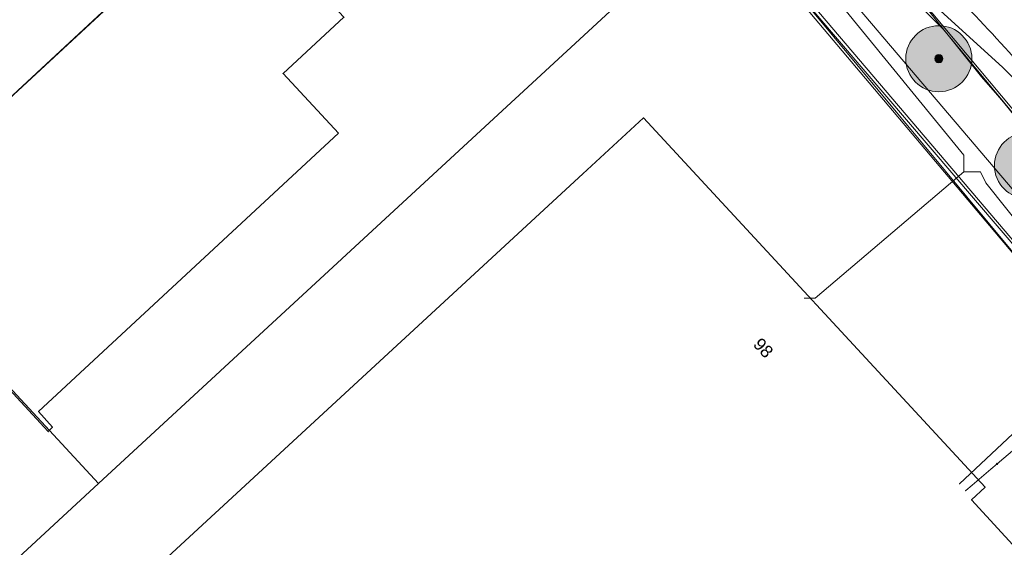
# Model space of a CAD drawing. Header units: metres. Extents: x 163628 to 167855, y 402678 to 405435.
# Tile 99 of 256: x 164388 to 164447, y 403444 to 403476. Entities that reach past the tile are written whole.
import ezdxf
from ezdxf.enums import TextEntityAlignment as Align

# ---------------------------------------------------------------- set-up
doc = ezdxf.new("R2010")
doc.units = ezdxf.units.M
doc.layers.get('0').update_dxf_attribs({"lineweight": 25})
for name, color, linetype, lineweight in [('X-CA190022.004-UO-BGT_Ondergrond$0$GE_314_WGDRijbaanLokaleweg_Vlak_GEM', 253, 'Continuous', 9), ('X-CA190022.004-UO-BGT_Ondergrond$0$GE_367_OWGBerm_groenvoorziening_grasenk_GEM', 253, 'Continuous', 9), ('X-CA190022.004-UO-BGT_Ondergrond$0$GE_401_OTDErf_Vlak_GEM', 253, 'Continuous', 9), ('X-CA190022.004-UO-BGT_Ondergrond$0$GE_4502_GBKN_Huisnummer_Lijn_GEM', 7, 'Continuous', 9), ('X-CA190022.004-UO-BGT_Ondergrond$0$GE_601_PNDgrondvlakpand_Vlak_MV_GEM', 34, 'Continuous', 35), ('X-CA190022.004-UO-KAD_Percelen$0$B-WE-KG-GRENS_PERCEEL-GV', 150, 'Continuous', 9)]:
    doc.layers.add(name, color=color, linetype=linetype, lineweight=lineweight)
doc.layers.add('X-CA190022.004-UO-DWM_Beplanting$0$B-WE-GR-BOOM-S AFKOMSTIG UIT BOMENBESTAND GEMEENTE', color=252, linetype='Continuous')
doc.layers.add('X-CA190022.004-UO-DWM_Beplanting$0$N-GV-GR-GRAS-A-200', color=7, linetype='Continuous')
for name, color, linetype, lineweight, transparency in [('X-CA190022.004-UO-KLIC$0$B-OI-KL-DATA_KPN_0000546663_VECT_19O042616-G', 42, 'X-CA190022.004-UO-KLIC$0$1-200 TELEFONIE-KPN', 0, 0.25), ('X-CA190022.004-UO-KLIC$0$B-OI-KL-WATER_BW_0000551269_VECT_19O042616-G', 42, 'X-CA190022.004-UO-KLIC$0$1-200 WATERLEIDING', 0, 0.25), ('X-CA190022.004-UO-KLIC$0$B-WE-KL-ET_LS-G', 42, 'X-CA190022.004-UO-KLIC$0$1-200 LAAGSPANNING', 0, 0.25), ('X-CA190022.004-UO-KLIC$0$B-WE-KL-ET_LS_HULPSTUK-S', 42, 'X-CA190022.004-UO-KLIC$0$1-200 LAAGSPANNING', 0, 0.25), ('X-CA190022.004-UO-KLIC$0$B-WE-KL-ET_LS_KABELBED-G', 42, 'X-CA190022.004-UO-KLIC$0$1-200 LAAGSPANNING', 0, 0.25), ('X-CA190022.004-UO-KLIC$0$B-WE-KL-ET_MS-G', 42, 'X-CA190022.004-UO-KLIC$0$1-200 MIDDENSPANNING', 0, 0.25), ('X-CA190022.004-UO-KLIC$0$B-WE-KL-GAS_HD-G', 42, 'X-CA190022.004-UO-KLIC$0$1-200 GASLEIDING HOGE DRUK', 0, 0.25), ('X-CA190022.004-UO-KLIC$0$B-WE-KL-GAS_LD-G', 42, 'X-CA190022.004-UO-KLIC$0$1-200 GASLEIDING LAGE DRUK', 0, 0.25), ('X-CA190022.004-UO-KLIC$0$B-WE-KL-GAS_LD_HULPSTUK-S', 42, 'X-CA190022.004-UO-KLIC$0$1-200 GASLEIDING LAGE DRUK', 0, 0.25)]:
    doc.layers.add(name, color=color, linetype=linetype, lineweight=lineweight, transparency=transparency)
doc.styles.add('X-CA190022.004-UO-BGT_Ondergrond$0$BGT_NAR', font='arial.ttf', dxfattribs={"height": 1})
doc.styles.add('X-CA190022.004-UO-KLIC$0$NLCS-ISO', font='NLCS-ISO.ttf')
doc.linetypes.add('X-CA190022.004-UO-KLIC$0$1-200 GASLEIDING HOGE DRUK', pattern='A,1.5,-0.6,["GAS HD",X-CA190022.004-UO-KLIC$0$NLCS-ISO,S=0.24,R=0,X=-0.5,Y=-0.12],-0.7', length=2.8)
doc.linetypes.add('X-CA190022.004-UO-KLIC$0$1-200 GASLEIDING LAGE DRUK', pattern='A,1.5,-0.6,["GAS LD",X-CA190022.004-UO-KLIC$0$NLCS-ISO,S=0.24,R=0,X=-0.5,Y=-0.12],-0.7', length=2.8)
doc.linetypes.add('X-CA190022.004-UO-KLIC$0$1-200 LAAGSPANNING', pattern='A,1.5,-0.6,["LS",X-CA190022.004-UO-KLIC$0$NLCS-ISO,S=0.24,R=0,X=-0.45,Y=-0.12],-0.05', length=2.15)
doc.linetypes.add('X-CA190022.004-UO-KLIC$0$1-200 MIDDENSPANNING', pattern='A,1.5,-0.6,["MS",X-CA190022.004-UO-KLIC$0$NLCS-ISO,S=0.24,R=0,X=-0.5,Y=-0.12],-0.05', length=2.15)
doc.linetypes.add('X-CA190022.004-UO-KLIC$0$1-200 TELEFONIE-KPN', pattern='A,1.5,-0.6,["KPN",X-CA190022.004-UO-KLIC$0$NLCS-ISO,S=0.24,R=0,X=-0.5,Y=-0.12],-0.3', length=2.4)
doc.linetypes.add('X-CA190022.004-UO-KLIC$0$1-200 WATERLEIDING', pattern='A,1.5,-0.6,["WATER",X-CA190022.004-UO-KLIC$0$NLCS-ISO,S=0.24,R=0,X=-0.5,Y=-0.12],-0.65', length=2.75)

# ---------------------------------------------------------------- blocks, each defined once
blk = doc.blocks.new('X-CA190022.004-UO-KLIC$0$SKL-WTB_HULP_OVERIG-SO')
at = {"color": 0, "linetype": 'ByBlock', "lineweight": 18}
for points in [[(-0.1, 0.1), (0.1, -0.1)], [(0.1, 0.1), (-0.1, -0.1)]]:
    blk.add_lwpolyline(points, dxfattribs=at)
at = {"color": 0, "linetype": 'ByBlock', "lineweight": 18, "style": 'X-CA190022.004-UO-KLIC$0$NLCS-ISO', "flags": 1}
for tag, p in [('TYPE', (1.5, 0)), ('LABEL', (1.5, -1.5)), ('OMSCHRIJVING', (1.5, -3))]:
    blk.add_attdef(tag, p, '', height=1, dxfattribs=at)
blk = doc.blocks.new('X-CA190022.004-UO-KLIC$0$SKL-WTB_HULP_VERLOOP-SO')
at = {"color": 0, "linetype": 'ByBlock', "lineweight": 18}
for points in [[(0.44, 0.72), (-0.88, 0)], [(0.44, -0.72), (-0.88, 0)], [(0.44, -0.72), (0.44, 0.72)]]:
    blk.add_lwpolyline(points, dxfattribs=at)
blk.add_circle((0, 0), 1, dxfattribs=at)
at = {"color": 0, "linetype": 'ByBlock', "lineweight": 18, "style": 'X-CA190022.004-UO-KLIC$0$NLCS-ISO', "flags": 1}
for tag, p in [('TYPE', (1.5, 0)), ('OMSCHRIJVING', (1.5, -3)), ('LABEL', (1.5, -1.5))]:
    blk.add_attdef(tag, p, '', height=1, dxfattribs=at)
blk = doc.blocks.new('X-CA190022.004-UO-DWM_Beplanting$0$SGR-BOOM_01-SO')
at = {"linetype": 'ByBlock', "lineweight": 18}
h = blk.add_hatch(color=0, dxfattribs=at)
h.dxf.hatch_style = 1
edge = h.paths.add_edge_path()
edge.add_arc((0, 0), 0.25, 0, 360)
at = {"color": 0, "linetype": 'ByBlock', "lineweight": 18}
for radius in [2, 0.25]:
    blk.add_circle((0, 0), radius, dxfattribs=at)
blk = doc.blocks.new('X-CA190022.004-UO-DWM_Beplanting$0$IMGEOBoom')
at = {"transparency": 33554457}
h = blk.add_hatch(color=256, dxfattribs=at)
h.dxf.hatch_style = 1
edge = h.paths.add_edge_path()
edge.add_arc((0, 0), 100, 0, 360)
edge = h.paths.add_edge_path(flags=17)
edge.add_arc((0, 0), 12.5, 0, 360)
h = blk.add_hatch()
h.set_pattern_fill('ANGLE', color=256)
h.set_pattern_definition([(0, (0, 0), (0, 6.985), [5.08, -1.905]), (90, (0, 0), (-6.985, 4e-16), [5.08, -1.905])])
edge = h.paths.add_edge_path(flags=17)
edge.add_arc((0, 0), 12.5, 0, 360)
at = {"layer": 'X-CA190022.004-UO-DWM_Beplanting$0$N-GV-GR-GRAS-A-200'}
h = blk.add_hatch(color=256, dxfattribs=at)
h.dxf.hatch_style = 1
edge = h.paths.add_edge_path(flags=17)
edge.add_arc((0, 0), 12.5, 0, 360)
at = {"xscale": 50, "yscale": 50, "zscale": 50}
blk.add_blockref('X-CA190022.004-UO-DWM_Beplanting$0$SGR-BOOM_01-SO', (0, 0), dxfattribs=at)

msp = doc.modelspace()

# ---------------------------------------------------------------- linework, layer by layer
at = {"layer": 'X-CA190022.004-UO-BGT_Ondergrond$0$GE_314_WGDRijbaanLokaleweg_Vlak_GEM'}
msp.add_arc((164345.59, 403381.402), 137.571, 40.12617, 45.12583, dxfattribs=at)
at = {"layer": 'X-CA190022.004-UO-BGT_Ondergrond$0$GE_367_OWGBerm_groenvoorziening_grasenk_GEM', "flags": 128}
msp.add_lwpolyline([(164463.246, 403446.523), (164461.218, 403445.485), (164434.276, 403477.925), (164435.934, 403479.492)], dxfattribs=at)
at = {"layer": 'X-CA190022.004-UO-BGT_Ondergrond$0$GE_367_OWGBerm_groenvoorziening_grasenk_GEM', "extrusion": (0, 0, -1)}
msp.add_arc((-164345.59, 403381.402), 137.571, 134.87417, 139.87383, dxfattribs=at)
at = {"layer": 'X-CA190022.004-UO-BGT_Ondergrond$0$GE_401_OTDErf_Vlak_GEM', "flags": 128}
for points in [[(164348.429, 403517.309), (164352.314, 403520.975), (164357.711, 403520.782), (164361.298, 403516.785), (164361.119, 403510.574), (164362.94, 403510.522), (164376.61, 403495.772), (164375.833, 403495.029), (164382.708, 403487.549), (164386.403, 403491.029), (164389.784, 403487.364), (164393.475, 403490.76), (164400.373, 403483.316), (164407.287, 403475.855), (164403.604, 403472.443), (164406.954, 403468.827), (164388.79, 403451.976), (164389.627, 403451.029), (164389.378, 403450.765), (164378.251, 403462.821), (164368.107, 403473.812), (164361.251, 403481.24), (164345.843, 403467.241)], [(164434.276, 403477.925), (164461.218, 403445.485), (164460.688, 403445.214), (164463.143, 403440.873), (164460.737, 403439.749), (164453.635, 403436.286), (164434.433, 403427.217), (164425.803, 403423.104), (164407.616, 403414.349), (164393.105, 403407.697), (164390.724, 403406.448), (164387.358, 403404.682), (164364.293, 403392.58), (164334.793, 403377.305)], [(164421.761, 403466.361), (164425.432, 403469.756), (164446.112, 403447.391), (164445.298, 403446.627), (164448.239, 403443.423), (164447.966, 403439.106), (164432.441, 403431.742), (164431.438, 403431.266), (164430.171, 403432.657), (164427.425, 403430.135), (164426.84, 403430.78), (164423.621, 403427.638), (164404.299, 403418.545), (164388.486, 403435.659), (164421.761, 403466.361)]]:
    msp.add_lwpolyline(points, dxfattribs=at)
at = {"layer": 'X-CA190022.004-UO-BGT_Ondergrond$0$GE_601_PNDgrondvlakpand_Vlak_MV_GEM', "flags": 128}
for points in [[(164400.373, 403483.316), (164378.251, 403462.821), (164368.107, 403473.812), (164382.821, 403487.43), (164382.708, 403487.549), (164386.403, 403491.029), (164389.784, 403487.364), (164393.475, 403490.76), (164400.373, 403483.316)], [(164406.954, 403468.827), (164388.79, 403451.976), (164389.627, 403451.029), (164389.378, 403450.765), (164378.251, 403462.821), (164400.373, 403483.316), (164407.287, 403475.855), (164403.604, 403472.443), (164406.954, 403468.827)], [(164421.761, 403466.361), (164425.432, 403469.756), (164446.112, 403447.391), (164445.298, 403446.627), (164448.239, 403443.423), (164447.966, 403439.106), (164432.441, 403431.742), (164431.438, 403431.266), (164430.171, 403432.657), (164427.425, 403430.135), (164426.84, 403430.78), (164423.621, 403427.638), (164404.299, 403418.545), (164388.486, 403435.659), (164421.761, 403466.361)]]:
    msp.add_lwpolyline(points, dxfattribs=at)
at = {"layer": 'X-CA190022.004-UO-KAD_Percelen$0$B-WE-KG-GRENS_PERCEEL-GV', "flags": 128}
for points in [[(164244.117, 403697.864), (164382.73, 403547.962), (164467.184, 403447.137), (164474.656, 403438.052), (164476.902, 403439.143), (164487.569, 403444.164), (164388.991, 403559.989), (164335.093, 403619.023), (164327.271, 403627.471), (164268.836, 403691.623), (164256.121, 403703.788)], [(164464.658, 403441.585), (164469.708, 403435.65), (164474.656, 403438.052), (164467.184, 403447.137), (164382.73, 403547.962), (164244.117, 403697.864)], [(164218.886, 403685.41), (164219.124, 403685.153), (164241.656, 403660.769), (164259.183, 403641.854), (164276.688, 403622.967), (164299.208, 403598.634), (164319.627, 403576.641), (164339.939, 403554.537), (164362.42, 403530.213), (164375.611, 403515.963), (164394.193, 403505.178), (164412.451, 403494.492), (164427.408, 403485.739), (164430.171, 403482.483), (164464.658, 403441.585)]]:
    msp.add_lwpolyline(points, dxfattribs=at)
for points in [[(164389.252, 403473.022), (164378.303, 403462.866), (164392.43, 403447.617), (164414.532, 403468.035), (164430.171, 403482.483), (164427.408, 403485.739), (164412.451, 403494.492), (164400.374, 403483.315), (164392.922, 403476.418)], [(164368.136, 403473.839), (164378.303, 403462.866), (164389.252, 403473.022), (164392.922, 403476.418), (164386.129, 403483.745), (164389.898, 403487.24), (164389.784, 403487.364), (164386.403, 403491.029), (164382.708, 403487.549), (164382.821, 403487.43)], [(164414.532, 403468.035), (164392.43, 403447.617), (164373.258, 403429.906), (164388.35, 403413.494), (164393.545, 403407.844), (164395.494, 403408.832), (164443.895, 403432.527), (164450.635, 403435.456), (164461.223, 403440.276), (164464.658, 403441.585), (164430.171, 403482.483)], [(164378.303, 403462.866), (164359.209, 403445.155), (164373.258, 403429.906), (164392.43, 403447.617)]]:
    msp.add_lwpolyline(points, close=True, dxfattribs=at)
at = {"layer": 'X-CA190022.004-UO-KLIC$0$B-OI-KL-DATA_KPN_0000546663_VECT_19O042616-G', "flags": 128}
msp.add_lwpolyline([(164472.5, 403441.833), (164472.5, 403442.833), (164471.833, 403443.5), (164465.5, 403451.5), (164460.833, 403456.5), (164449.167, 403470.833), (164447.167, 403472.833), (164428.833, 403489.5), (164415.167, 403499.167), (164412.5, 403501.5), (164398.167, 403509.167), (164396.833, 403510.167), (164368.5, 403529.167), (164367.5, 403529.5)], dxfattribs=at)
at = {"layer": 'X-CA190022.004-UO-KLIC$0$B-OI-KL-WATER_BW_0000551269_VECT_19O042616-G', "flags": 128}
for points in [[(164414.5, 403494.833), (164415.833, 403494.833), (164417.5, 403493.833), (164428.5, 403487.5), (164444.833, 403467.5), (164444.833, 403466.5)], [(164444.833, 403466.5), (164435.833, 403458.833), (164435.167, 403458.833)], [(164444.833, 403466.5), (164445.833, 403466.5), (164446.167, 403465.833), (164463.167, 403444.5)]]:
    msp.add_lwpolyline(points, dxfattribs=at)
at = {"layer": 'X-CA190022.004-UO-KLIC$0$B-WE-KL-ET_LS-G'}
for points in [[(164464.778, 403449), (164447.223, 403470.71), (164446.858, 403471.132), (164445.89, 403472.236), (164423.942, 403499.747), (164397.351, 403531.494), (164389.566, 403540.566)], [(164455.105, 403478.304), (164473.207, 403457.549), (164473.572, 403457.134), (164473.781, 403455.602), (164473.446, 403455.161), (164466.241, 403448.822), (164463.328, 403446.259), (164461.227, 403446.409), (164459.787, 403448.094), (164453.903, 403454.978), (164431.689, 403480.964), (164419.241, 403493.98), (164411.275, 403500.231), (164405.783, 403502.85), (164396.1, 403505.831), (164390.053, 403508.627), (164370.348, 403522.177), (164363.883, 403528.515)], [(164459.787, 403448.094), (164453.903, 403454.978), (164431.689, 403480.964), (164419.241, 403493.98), (164411.275, 403500.231), (164405.783, 403502.85), (164396.1, 403505.831), (164390.053, 403508.627), (164370.348, 403522.177), (164363.883, 403528.515)], [(164453.903, 403454.978), (164453.436, 403455.253), (164452.64, 403455.165), (164444.568, 403447.588)]]:
    msp.add_lwpolyline(points, dxfattribs=at)
at = {"layer": 'X-CA190022.004-UO-KLIC$0$B-WE-KL-ET_LS_KABELBED-G'}
for points in [[(164464.778, 403449), (164447.223, 403470.71), (164446.858, 403471.132), (164445.89, 403472.236), (164423.942, 403499.747), (164397.351, 403531.494), (164389.566, 403540.566)], [(164459.787, 403448.094), (164453.903, 403454.978), (164431.689, 403480.964), (164419.241, 403493.98), (164411.275, 403500.231), (164405.783, 403502.85), (164396.1, 403505.831), (164390.053, 403508.627), (164370.348, 403522.177), (164363.883, 403528.515)]]:
    msp.add_lwpolyline(points, dxfattribs=at)
at = {"layer": 'X-CA190022.004-UO-KLIC$0$B-WE-KL-ET_MS-G', "linetype": 'X-CA190022.004-UO-KLIC$0$1-200 MIDDENSPANNING'}
msp.add_lwpolyline([(164363.785, 403528.469), (164379.21, 403513.846), (164380.144, 403513.127), (164380.149, 403513.124), (164381.211, 403512.626), (164386.592, 403510.781), (164388.783, 403509.821), (164392.295, 403507.922), (164394.455, 403506.88), (164399.481, 403504.732), (164401.739, 403503.933), (164403.272, 403503.499), (164404.948, 403503.055), (164406.6, 403502.535), (164407.78, 403502.079), (164409.362, 403501.348), (164410.873, 403500.471), (164411.632, 403500), (164431.84, 403481.093), (164433.724, 403478.917), (164465.188, 403441.913)], dxfattribs=at)
at = {"layer": 'X-CA190022.004-UO-KLIC$0$B-WE-KL-GAS_HD-G'}
msp.add_lwpolyline([(164365.699, 403529.367), (164378.231, 403517.662), (164390.922, 403509.457), (164428.827, 403487.724), (164433.363, 403482.392), (164466.989, 403442.858), (164475.86, 403452.506), (164476.929, 403453.41), (164480.756, 403449.051), (164491.7, 403445.754), (164492.413, 403444.916)], dxfattribs=at)
at = {"layer": 'X-CA190022.004-UO-KLIC$0$B-WE-KL-GAS_LD-G'}
for points in [[(164413.41, 403499.589), (164414.994, 403498.431), (164415.342, 403498.176), (164415.864, 403497.794), (164417.973, 403496.377), (164421.047, 403494.313), (164425.667, 403490.791), (164432.168, 403485.522), (164437.642, 403481.048), (164443.606, 403475.103), (164455.185, 403461.145)], [(164457.542, 403457.892), (164446.849, 403448.804)], [(164446.849, 403448.804), (164446.467, 403448.479), (164445.324, 403447.509)], [(164445.324, 403447.509), (164444.943, 403447.185)]]:
    msp.add_lwpolyline(points, dxfattribs=at)

# ---------------------------------------------------------------- block references
at = {"layer": 'X-CA190022.004-UO-DWM_Beplanting$0$B-WE-GR-BOOM-S AFKOMSTIG UIT BOMENBESTAND GEMEENTE', "xscale": 0.02, "yscale": 0.02, "zscale": 0.02}
for p in [(164443.315, 403473.344), (164448.681, 403466.87)]:
    msp.add_blockref('X-CA190022.004-UO-DWM_Beplanting$0$IMGEOBoom', p, dxfattribs=at)
at = {"layer": 'X-CA190022.004-UO-KLIC$0$B-WE-KL-ET_LS_HULPSTUK-S', "xscale": 0.04, "yscale": 0.04, "zscale": 0.2}
msp.add_blockref('X-CA190022.004-UO-KLIC$0$SKL-WTB_HULP_OVERIG-SO', (164444.568, 403447.588), dxfattribs=at)
at = {"layer": 'X-CA190022.004-UO-KLIC$0$B-WE-KL-GAS_LD_HULPSTUK-S', "xscale": 0.04, "yscale": 0.04, "zscale": 0.2}
for name, p in [('X-CA190022.004-UO-KLIC$0$SKL-WTB_HULP_VERLOOP-SO', (164446.849, 403448.804)), ('X-CA190022.004-UO-KLIC$0$SKL-WTB_HULP_OVERIG-SO', (164445.324, 403447.509)), ('X-CA190022.004-UO-KLIC$0$SKL-WTB_HULP_OVERIG-SO', (164444.943, 403447.185))]:
    msp.add_blockref(name, p, dxfattribs=at)

# ---------------------------------------------------------------- texts
at = {"layer": 'X-CA190022.004-UO-BGT_Ondergrond$0$GE_4502_GBKN_Huisnummer_Lijn_GEM', "style": 'X-CA190022.004-UO-BGT_Ondergrond$0$BGT_NAR'}
msp.add_text('98', height=0.75, rotation=312.8, dxfattribs=at).set_placement((164432.688, 403455.831), align=Align.MIDDLE_CENTER)

doc.saveas('drawing.dxf')
